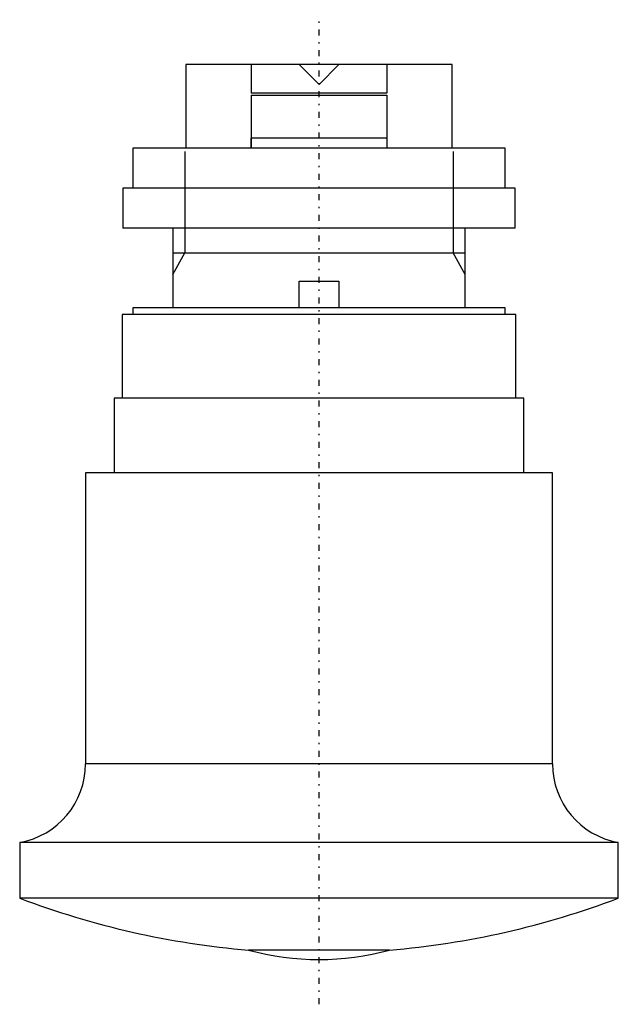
# Model space of a CAD drawing. Extents: x -22.5 to 22.5, y -70.7 to 3.4.
import ezdxf

# ---------------------------------------------------------------- set-up
doc = ezdxf.new("R2010")
doc.units = 0
doc.linetypes.add('CENTER', pattern=[1.5, 0.45, -0.5, 0.05, -0.5])
doc.linetypes.add('DASHED', pattern=[2, 1, -1])
for name, color, linetype in [('AM_0', 7, 'CONTINUOUS'), ('AM_10', 7, 'CONTINUOUS'), ('AM_3', 7, 'DASHED'), ('AM_7', 7, 'CENTER')]:
    doc.layers.add(name, color=color, linetype=linetype)

msp = doc.modelspace()

# ---------------------------------------------------------------- linework, layer by layer
at = {"layer": 'AM_0', "color": 7, "linetype": 'CONTINUOUS'}
for p, q in [((-10, 0), (-10, -6.3)), ((10, 0), (-10, 0)), ((-5.1, 0), (-5.1, -2.15)), ((1.5, 0), (0, -1.5)), ((5.1, 0), (5.1, -2.15)), ((10, -6.3), (10, 0)), ((0, -1.5), (-1.5, 0)), ((5.1, -2.15), (-5.1, -2.15)), ((-5.1, -2.3), (5.1, -2.3)), ((-5.1, -2.3), (-5.1, -6.3)), ((5.1, -2.3), (5.1, -6.3)), ((5.1, -5.55), (-5.1, -5.55)), ((-14, -6.3), (-14, -9.3)), ((14, -6.3), (-14, -6.3)), ((14, -9.3), (14, -6.3)), ((-14.75, -9.3), (-14.75, -12.3)), ((14.75, -9.3), (-14.75, -9.3)), ((14.75, -12.3), (14.75, -9.3)), ((14.75, -12.3), (-14.75, -12.3)), ((-11, -12.3), (-11, -18.3)), ((11, -18.3), (11, -12.3)), ((-1.5, -18.3), (-1.5, -16.3)), ((-1.5, -16.3), (1.5, -16.3)), ((1.5, -16.3), (1.5, -18.3)), ((-14, -18.3), (-14, -18.793)), ((14, -18.3), (-14, -18.3)), ((14, -18.793), (14, -18.3)), ((-14.8, -18.793), (-14.8, -25.093)), ((14.8, -18.793), (-14.8, -18.793)), ((14.8, -25.093), (14.8, -18.793)), ((-15.4, -25.093), (-15.4, -30.693)), ((15.4, -25.093), (-15.4, -25.093)), ((15.4, -30.693), (15.4, -25.093)), ((-17.55, -30.693), (-17.55, -52.588)), ((17.55, -30.693), (-17.55, -30.693)), ((17.55, -52.588), (17.55, -30.693)), ((17.55, -52.588), (-17.55, -52.588)), ((-22.5, -58.496), (-22.5, -62.687)), ((22.5, -58.496), (-22.5, -58.496)), ((22.5, -62.687), (22.5, -58.496)), ((22.5, -62.687), (-22.5, -62.687)), ((5.301, -66.585), (-5.301, -66.585))]:
    msp.add_line(p, q, dxfattribs=at)
for centre, radius, start, end in [((-23.55, -52.588), 6, 280.07866, 0), ((23.55, -52.588), 6, 180, 259.92134), ((0, -3.306), 63.5, 249.24757, 265.21162), ((0, -3.306), 63.5, 274.78838, 290.75243), ((0, -47.3), 20, 254.63093, 285.36907)]:
    msp.add_arc(centre, radius, start, end, dxfattribs=at)
at = {"layer": 'AM_10', "color": 7, "linetype": 'CONTINUOUS'}
for p, q in [((-10.08, -6.55), (-10.08, -14.17)), ((10.08, -6.55), (10.08, -14.17)), ((-11, -15.8), (-10.08, -14.17)), ((-11, -14.17), (11, -14.17)), ((11, -15.8), (10.08, -14.17))]:
    msp.add_line(p, q, dxfattribs=at)
at = {"layer": 'AM_3', "color": 6, "linetype": 'DASHED'}
for p, q in [((-5.1, -6.3), (-5.1, -5.55)), ((5.1, -5.55), (5.1, -6.3))]:
    msp.add_line(p, q, dxfattribs=at)
at = {"layer": 'AM_7', "color": 4, "linetype": 'CENTER'}
msp.add_line((0, -70.665), (0, 3.365), dxfattribs=at)

doc.saveas('drawing.dxf')
